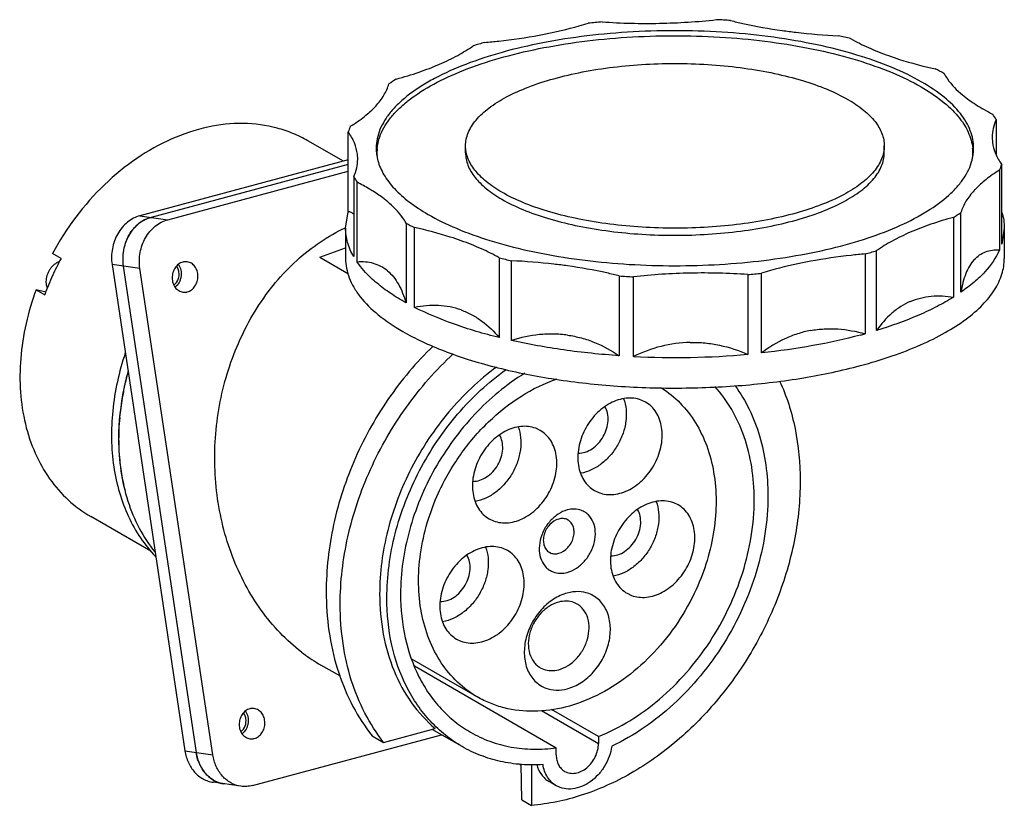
# Model space of a CAD drawing. Header units: millimetres. Extents: x -136 to 57, y 122 to 276.
import ezdxf

# ---------------------------------------------------------------- set-up
doc = ezdxf.new("R2010")
doc.units = ezdxf.units.MM
doc.header["$LTSCALE"] = 30.734
doc.layers.get('0').update_dxf_attribs({"linetype": 'CONTINUOUS'})

msp = doc.modelspace()

# ---------------------------------------------------------------- linework, layer by layer
at = {"color": 7, "linetype": 'Continuous'}
for p, q in [((55.26, 256.29), (55.26, 249.4)), ((-71.64, 238.25), (-71.64, 253.88)), ((54.47, 252.81), (54.53, 251.86)), ((-72.58, 248.12), (-79.53, 252.14)), ((-48.65, 249.76), (-48.65, 251.14)), ((33.35, 249.76), (33.35, 251.14)), ((-69.77, 248.55), (-69.83, 249.5)), ((50.7, 249.82), (50.71, 249.77)), ((50.74, 249.82), (50.74, 249.77)), ((-71.64, 248.38), (-112.42, 237.44)), ((-71.64, 247.49), (-110.24, 237.14)), ((56.34, 231.86), (56.34, 247.48)), ((-106.98, 236.68), (-71.64, 246.16)), ((-70.56, 245.07), (-70.56, 229.44)), ((55.92, 246.39), (55.92, 230.76)), ((-69.87, 228.37), (-69.87, 244)), ((-112.42, 237.44), (-106.98, 236.68)), ((-72.15, 235.05), (-71.64, 238.25)), ((48.36, 222.46), (48.36, 238.09)), ((-60.31, 236.03), (-60.31, 220.4)), ((46.91, 237.14), (46.91, 221.51)), ((-72.17, 235.1), (-72.15, 235.12)), ((-72.17, 235.09), (-72.14, 235.1)), ((-72.15, 235.05), (-72.15, 229.08)), ((-58.64, 219.51), (-58.64, 235.14)), ((56.85, 235.05), (56.34, 231.86)), ((56.85, 235.05), (56.85, 229.08)), ((-127.85, 229.1), (-129.54, 230.07)), ((-77.17, 229.33), (-72.15, 231.16)), ((29.59, 229.96), (29.59, 214.33)), ((31.85, 214.99), (31.85, 230.62)), ((-128.34, 228.41), (-128.24, 228.35)), ((-117.87, 227.89), (-103.59, 132.62)), ((-112.43, 227.13), (-117.87, 227.89)), ((-115.69, 227.59), (-101.41, 132.32)), ((-77.17, 229.33), (-71.58, 226.1)), ((-42.05, 229.21), (-42.05, 213.58)), ((-39.64, 213.01), (-39.64, 228.64)), ((-129.48, 225.81), (-129.48, 225.82)), ((-129.48, 225.81), (-129.48, 225.81)), ((-129.48, 225.81), (-129.48, 225.81)), ((-98.15, 131.86), (-112.43, 227.13)), ((-18.56, 225.67), (-18.56, 210.04)), ((6.6, 225.93), (6.6, 210.3)), ((9.33, 210.57), (9.33, 226.2)), ((-15.77, 209.87), (-15.77, 225.5)), ((-132.75, 222.96), (-131.06, 221.98)), ((-130.86, 222.51), (-132.75, 222.96)), ((-13.4, 200.94), (-14.27, 201.35)), ((-34.04, 195.41), (-34.91, 195.82)), ((-23.4, 183.62), (-22.53, 183.21)), ((-7.02, 180.81), (-7.89, 181.22)), ((-110.25, 171.72), (-122.04, 178.53)), ((-44.05, 178.09), (-43.18, 177.68)), ((-28.58, 177.85), (-28.9, 178)), ((-40.42, 171.86), (-41.29, 172.27)), ((-32.24, 171.53), (-31.92, 171.38)), ((-17.02, 163.49), (-16.15, 163.08)), ((-26.81, 161.39), (-27.43, 161.68)), ((-50.42, 154.54), (-49.56, 154.13)), ((-46.35, 143.19), (-59.15, 150.58)), ((-73.17, 147.24), (-76.99, 149.45)), ((-58.65, 149.26), (-30.88, 133.22)), ((-34.01, 148.92), (-33.39, 148.62)), ((-33.79, 140.51), (-22.62, 134.06)), ((-22.62, 135.44), (-31.82, 140.75)), ((-64.69, 134.28), (-54.58, 136.99)), ((-90.37, 125.85), (-53.33, 135.78)), ((-66.93, 135.58), (-64.69, 134.28)), ((-49.33, 133.48), (-55.16, 136.84)), ((-22.62, 135.44), (-22.62, 134.06)), ((-30.88, 131.84), (-30.88, 133.22)), ((-103.59, 132.62), (-98.15, 131.86)), ((-37.75, 129.78), (-38.18, 130.02)), ((-37.64, 123.07), (-37.76, 130.01)), ((-35.74, 129.98), (-35.74, 121.96)), ((-92.65, 125.71), (-98.08, 126.47)), ((-30.88, 125.81), (-32.28, 126.62)), ((-37.64, 123.07), (-35.74, 121.96))]:
    msp.add_line(p, q, dxfattribs=at)
for centre, radius, start, end in [((-12.97, 398.61), 123.48, 271.0739, 276.2481), ((-7.49, 116.44), 159.62, 86.1396, 87.1413), ((-8.46, 124.51), 151.52, 95.0899, 96.1283), ((-13.08, 400.71), 125.59, 265.9724, 271.107), ((-0.35, 162.83), 112.63, 76.0744, 77.3367), ((-19.3, 179.35), 95.54, 105.5345, 106.9485), ((20.42, 221.07), 50.64, 60.9369, 63.0846), ((-42.22, 232.13), 37.81, 121.9204, 124.5479), ((42, 248.63), 15.31, 30.0056, 34.7718), ((-60.47, 250.27), 11.73, 156.3718, 162.0988), ((41.62, 249.76), 9.08, 0.0053, 5.7322), ((-56.89, 248.36), 9.26, 171.3207, 173.5834), ((-56.92, 249.76), 9.08, 174.3446, 179.9907), ((-56.94, 249.76), 9.06, 180.0005, 184.0004), ((41.58, 249.76), 9.12, 352.2641, 359.9789), ((41.55, 248.36), 9.3, 8.1458, 8.7027), ((-56.34, 250.81), 9.82, 193.8877, 194.8966), ((41.04, 250.81), 9.83, 344.8361, 346.0779), ((45.17, 251.09), 11.73, 336.3718, 342.0988), ((-57.3, 252.73), 15.31, 210.0056, 214.7718), ((62.97, 231.44), 16.27, 136.6613, 137.6403), ((26.92, 269.23), 37.81, 301.9204, 304.5479), ((-108.06, 230.19), 7.32, 126.017, 132.4255), ((-108.32, 230.54), 6.89, 119.3014, 125.9892), ((-35.72, 280.29), 50.64, 240.9369, 243.0846), ((-107.39, 229.55), 8.25, 140.8182, 144.5518), ((-106.34, 228.99), 9.45, 159.3287, 166.8021), ((-106.58, 229.08), 9.19, 155.9163, 159.313), ((-106.25, 228.96), 9.55, 166.8043, 177.5602), ((4, 322.01), 95.54, 285.5345, 286.9485), ((-78.84, 202.65), 55.69, 151.6442, 155.5012), ((-106.47, 228.97), 9.32, 177.5112, 188.4908), ((-14.95, 338.53), 112.63, 256.0744, 257.3367), ((-79.51, 202.95), 54.95, 155.5014, 159.7409), ((-125.36, 223.85), 4.56, 154.569, 155.5068), ((-7.81, 384.92), 159.62, 266.1396, 267.1413), ((-2.33, 102.75), 123.48, 91.0739, 96.2481), ((-2.22, 100.65), 125.59, 85.9724, 91.107), ((-6.84, 376.85), 151.52, 275.0899, 276.1283), ((2.46, 311.86), 101.23, 285.0044, 285.5464), ((-7.66, 372.06), 162.38, 267.1378, 275.0392), ((-63.51, 192.79), 53.14, 164.7779, 167.6154), ((-65.07, 193.13), 51.54, 167.6081, 170.4167), ((-67.15, 193.46), 49.44, 170.3914, 174.7694), ((-69.46, 193.66), 47.12, 174.7648, 177.7471), ((-71, 193.72), 45.58, 177.7431, 180.0389), ((-72.47, 193.72), 44.11, 180.0319, 182.3833), ((-74.29, 193.63), 42.29, 182.3683, 185.5614), ((-76.73, 193.36), 39.83, 185.522, 190.5717), ((-79.06, 192.92), 37.46, 190.566, 194.0297), ((-59, 180.35), 35.76, 232.4704, 233.2527), ((-59.7, 179.38), 34.57, 233.2081, 239.9729), ((-93.37, 133.39), 8.1, 199.9381, 205.9616), ((-93.77, 133.19), 7.65, 205.9264, 212.1676), ((-94.5, 132.65), 6.75, 221.0641, 225.3327), ((-95, 132.03), 5.94, 239.5499, 240.5473), ((-95.03, 131.98), 5.89, 240.5438, 244.1117), ((-95.1, 131.81), 5.71, 244.0627, 254.5525), ((-95.13, 131.72), 5.6, 254.5712, 261.023)]:
    msp.add_arc(centre, radius, start, end, dxfattribs=at)
for points, knots in [([(-34.22, 272.83), (-33.38, 272.99), (-30.15, 273.63), (-26.96, 274.44), (-24.63, 275.16)], [0, 0, 0, 0, 0.260202, 1, 1, 1, 1]), ([(3.26, 275.69), (4.06, 275.49), (7.4, 274.7), (10.79, 274.1), (13.37, 273.74)], [0, 0, 0, 0, 0.241238, 1, 1, 1, 1]), ([(40.7, 263.64), (38.83, 264.72), (34.66, 266.71), (27.78, 269.12), (20.02, 271.07), (11.57, 272.52), (2.64, 273.44), (-6.55, 273.79), (-15.76, 273.57), (-24.77, 272.79), (-33.36, 271.46), (-41.3, 269.63), (-48.41, 267.32), (-53.67, 264.99), (-57.28, 262.91), (-59.59, 261.32), (-61.57, 259.67), (-63.21, 257.96), (-64.51, 256.19), (-65.45, 254.38), (-66.02, 252.54), (-66.15, 251.29), (-66.15, 250.68)], [0, 0, 0, 0, 0.055444, 0.118029, 0.186827, 0.260583, 0.337829, 0.416956, 0.496286, 0.574129, 0.648856, 0.718958, 0.783122, 0.840329, 0.866133, 0.890023, 0.912027, 0.932238, 0.950825, 0.968052, 0.984289, 1, 1, 1, 1]), ([(-65.96, 250.65), (-65.9, 251.26), (-65.65, 252.49), (-64.92, 254.29), (-63.83, 256.04), (-62.41, 257.76), (-60.66, 259.42), (-57.77, 261.63), (-53.37, 264.18), (-47.19, 266.77), (-40.06, 268.96), (-32.15, 270.7), (-23.65, 271.94), (-14.76, 272.64), (-5.71, 272.8), (3.31, 272.41), (12.05, 271.47), (20.32, 270.02), (27.92, 268.08), (34.66, 265.71), (38.74, 263.75), (40.57, 262.69)], [0, 0, 0, 0, 0.015779, 0.032298, 0.049964, 0.069084, 0.089874, 0.11246, 0.163188, 0.22123, 0.285928, 0.356247, 0.430892, 0.508393, 0.58717, 0.665598, 0.742064, 0.815027, 0.883084, 0.945037, 1, 1, 1, 1]), ([(-44.89, 271.4), (-43.97, 271.48), (-40.4, 271.83), (-36.84, 272.34), (-34.22, 272.83)], [0, 0, 0, 0, 0.25569, 1, 1, 1, 1]), ([(13.37, 273.74), (14.26, 273.61), (17.91, 273.14), (21.57, 272.85), (24.34, 272.72)], [0, 0, 0, 0, 0.245513, 1, 1, 1, 1]), ([(26.76, 272.15), (27.89, 271.51), (30.33, 270.3), (32.86, 269.29), (34.19, 268.82)], [0, 0, 0, 0, 0.477387, 1, 1, 1, 1]), ([(-53.74, 267.14), (-52.53, 267.67), (-50.27, 268.75), (-48.12, 270.06), (-47.15, 270.74)], [0, 0, 0, 0, 0.525482, 1, 1, 1, 1]), ([(34.19, 268.82), (34.9, 268.56), (37.91, 267.55), (40.98, 266.74), (43.34, 266.22)], [0, 0, 0, 0, 0.237851, 1, 1, 1, 1]), ([(-62.21, 264.22), (-60.71, 264.63), (-57.85, 265.5), (-55.06, 266.57), (-53.74, 267.14)], [0, 0, 0, 0, 0.518722, 1, 1, 1, 1]), ([(-48.65, 251.14), (-48.65, 251.57), (-48.56, 252.44), (-48.16, 253.73), (-47.5, 255), (-46.24, 256.72), (-43.98, 258.76), (-40.5, 260.9), (-36.22, 262.8), (-31.23, 264.42), (-25.67, 265.71), (-19.65, 266.64), (-13.34, 267.18), (-6.88, 267.34), (-0.44, 267.09), (5.82, 266.45), (11.74, 265.43), (17.18, 264.06), (22.01, 262.38), (24.92, 260.98), (26.24, 260.22)], [0, 0, 0, 0, 0.015713, 0.031951, 0.04918, 0.067769, 0.109923, 0.159582, 0.216796, 0.280969, 0.351078, 0.425811, 0.503662, 0.582999, 0.662135, 0.739389, 0.813153, 0.881958, 0.944551, 1, 1, 1, 1]), ([(45.02, 265.33), (45.22, 264.96), (46.22, 263.39), (47.55, 262.05), (48.65, 261.13)], [0, 0, 0, 0, 0.228892, 1, 1, 1, 1]), ([(-66.24, 258.95), (-65.64, 259.61), (-64.61, 260.95), (-63.89, 262.5), (-63.66, 263.27)], [0, 0, 0, 0, 0.526438, 1, 1, 1, 1]), ([(40.57, 262.69), (42, 261.86), (44.58, 260.16), (47.32, 257.61), (48.91, 255.48), (49.79, 253.9), (50.39, 252.3), (50.6, 251.21), (50.66, 250.67)], [0, 0, 0, 0, 0.30457, 0.567862, 0.685731, 0.795845, 0.89989, 1, 1, 1, 1]), ([(50.85, 250.68), (50.85, 251.26), (50.74, 252.43), (50.23, 254.16), (49.41, 255.86), (47.81, 258.18), (44.96, 260.94), (42.22, 262.76), (40.7, 263.64)], [0, 0, 0, 0, 0.100425, 0.203832, 0.312899, 0.429796, 0.692615, 1, 1, 1, 1]), ([(48.65, 261.13), (49.5, 260.42), (51.41, 259.06), (53.47, 257.92), (54.57, 257.36)], [0, 0, 0, 0, 0.472592, 1, 1, 1, 1]), ([(-71.22, 254.97), (-70.26, 255.56), (-68.5, 256.77), (-66.92, 258.21), (-66.24, 258.95)], [0, 0, 0, 0, 0.52947, 1, 1, 1, 1]), ([(26.24, 260.22), (27.3, 259.61), (28.8, 258.61), (30.51, 257.08), (31.82, 255.62), (32.79, 254.03), (33.27, 252.36), (33.35, 251.54), (33.35, 251.14)], [0, 0, 0, 0, 0.307451, 0.444374, 0.570736, 0.796119, 0.899551, 1, 1, 1, 1]), ([(-79.53, 252.14), (-80.47, 252.68), (-82.43, 253.64), (-86.61, 255.05), (-92.28, 255.8), (-99.34, 255.03), (-106.41, 252.66), (-113.24, 248.81), (-121.75, 241.85), (-126.86, 235.03), (-129.54, 230.07)], [0, 0, 0, 0, 0.0537, 0.107793, 0.21837, 0.33429, 0.456793, 0.585967, 0.720895, 1, 1, 1, 1]), ([(55.26, 256.29), (55, 255.73), (54.61, 254.59), (54.47, 253.4), (54.47, 252.81)], [0, 0, 0, 0, 0.510154, 1, 1, 1, 1]), ([(-69.83, 249.5), (-69.92, 250.26), (-70.35, 251.81), (-71.15, 253.2), (-71.64, 253.88)], [0, 0, 0, 0, 0.478903, 1, 1, 1, 1]), ([(-66.15, 250.68), (-66.15, 250.49), (-66.13, 249.75), (-66.01, 249), (-65.87, 248.45)], [0, 0, 0, 0, 0.248258, 1, 1, 1, 1]), ([(-41.53, 242.06), (-42.6, 242.67), (-44.1, 243.67), (-45.81, 245.2), (-47.12, 246.66), (-48.09, 248.25), (-48.57, 249.92), (-48.65, 250.74), (-48.65, 251.14)], [0, 0, 0, 0, 0.307445, 0.444367, 0.570729, 0.796117, 0.89955, 1, 1, 1, 1]), ([(33.35, 251.14), (33.35, 250.71), (33.26, 249.84), (32.86, 248.55), (32.2, 247.28), (30.94, 245.56), (28.68, 243.52), (25.2, 241.38), (20.92, 239.48), (15.94, 237.86), (10.37, 236.57), (4.35, 235.64), (-1.96, 235.1), (-8.42, 234.94), (-14.86, 235.19), (-21.12, 235.83), (-27.04, 236.85), (-32.48, 238.22), (-37.3, 239.9), (-40.22, 241.3), (-41.53, 242.06)], [0, 0, 0, 0, 0.015713, 0.031951, 0.04918, 0.067769, 0.109924, 0.159583, 0.216796, 0.280967, 0.351076, 0.425811, 0.503662, 0.583, 0.662136, 0.73939, 0.813153, 0.881958, 0.944551, 1, 1, 1, 1]), ([(50.57, 248.45), (50.62, 248.63), (50.78, 249.37), (50.85, 250.12), (50.85, 250.68)], [0, 0, 0, 0, 0.252994, 1, 1, 1, 1]), ([(54.53, 251.86), (54.62, 251.11), (55.05, 249.55), (55.86, 248.16), (56.34, 247.48)], [0, 0, 0, 0, 0.478903, 1, 1, 1, 1]), ([(-48.65, 249.76), (-48.65, 249.36), (-48.57, 248.54), (-48.09, 246.87), (-47.12, 245.28), (-45.81, 243.82), (-44.1, 242.29), (-42.6, 241.3), (-41.53, 240.68)], [0, 0, 0, 0, 0.100448, 0.203879, 0.429263, 0.555625, 0.692549, 1, 1, 1, 1]), ([(-41.53, 240.68), (-40.22, 239.92), (-37.3, 238.52), (-32.48, 236.84), (-27.04, 235.47), (-21.12, 234.45), (-14.86, 233.81), (-8.42, 233.56), (-1.96, 233.72), (4.35, 234.27), (10.37, 235.2), (15.94, 236.48), (20.92, 238.1), (25.2, 240), (28.68, 242.14), (30.94, 244.18), (32.2, 245.9), (32.86, 247.17), (33.26, 248.46), (33.35, 249.33), (33.35, 249.76)], [0, 0, 0, 0, 0.055449, 0.118042, 0.186847, 0.260611, 0.337865, 0.417001, 0.496338, 0.57419, 0.648924, 0.719033, 0.783204, 0.840417, 0.890076, 0.932231, 0.95082, 0.968049, 0.984287, 1, 1, 1, 1]), ([(-70.56, 245.07), (-70.3, 245.63), (-69.91, 246.77), (-69.77, 247.96), (-69.77, 248.55)], [0, 0, 0, 0, 0.510154, 1, 1, 1, 1]), ([(-65.83, 248.28), (-65.57, 247.3), (-64.69, 245.31), (-62.55, 242.57), (-59.6, 239.97), (-57.27, 238.46), (-56, 237.72)], [0, 0, 0, 0, 0.206066, 0.437118, 0.700633, 1, 1, 1, 1]), ([(-56, 237.72), (-54.21, 236.69), (-50.25, 234.78), (-43.71, 232.44), (-36.34, 230.52), (-28.33, 229.05), (-19.83, 228.08), (-11.06, 227.61), (-2.22, 227.67), (6.51, 228.26), (14.91, 229.35), (22.79, 230.92), (29.98, 232.94), (36.31, 235.36), (41.65, 238.13), (45.32, 240.78), (47.6, 243.04), (48.92, 244.73), (49.91, 246.45), (50.36, 247.65), (50.52, 248.24)], [0, 0, 0, 0, 0.054126, 0.114983, 0.181754, 0.253337, 0.328436, 0.405623, 0.483396, 0.560236, 0.634654, 0.705246, 0.770753, 0.830132, 0.882642, 0.927994, 0.948103, 0.966648, 0.983845, 1, 1, 1, 1]), ([(55.92, 246.39), (55, 245.83), (53.32, 244.67), (51.79, 243.31), (51.13, 242.61)], [0, 0, 0, 0, 0.527952, 1, 1, 1, 1]), ([(-66.73, 242.24), (-66.98, 242.39), (-68, 243.02), (-69.06, 243.59), (-69.87, 244)], [0, 0, 0, 0, 0.24063, 1, 1, 1, 1]), ([(-63.94, 240.23), (-64.16, 240.4), (-65.05, 241.12), (-65.99, 241.77), (-66.73, 242.24)], [0, 0, 0, 0, 0.238957, 1, 1, 1, 1]), ([(50.94, 242.41), (50.35, 241.75), (49.31, 240.41), (48.59, 238.86), (48.36, 238.09)], [0, 0, 0, 0, 0.526438, 1, 1, 1, 1]), ([(-60.31, 236.03), (-60.52, 236.4), (-61.52, 237.97), (-62.85, 239.31), (-63.94, 240.23)], [0, 0, 0, 0, 0.228892, 1, 1, 1, 1]), ([(-112.42, 237.44), (-112.86, 237.33), (-113.72, 236.98), (-115.32, 235.92), (-116.6, 234.36), (-117.44, 232.52), (-117.99, 230.51), (-118.02, 228.92), (-117.87, 227.89)], [0, 0, 0, 0, 0.114042, 0.231961, 0.47906, 0.608197, 0.739185, 1, 1, 1, 1]), ([(-70.53, 237.75), (-70.67, 237.9), (-71.02, 238.14), (-71.43, 238.23), (-71.64, 238.25)], [0, 0, 0, 0, 0.494443, 1, 1, 1, 1]), ([(56.38, 238.1), (56.54, 237.6), (56.77, 236.6), (56.85, 235.56), (56.85, 235.05)], [0, 0, 0, 0, 0.504837, 1, 1, 1, 1]), ([(-110.24, 237.14), (-110.68, 237.02), (-111.55, 236.68), (-113.15, 235.62), (-114.76, 233.65), (-115.8, 230.73), (-115.84, 228.62), (-115.69, 227.59)], [0, 0, 0, 0, 0.114147, 0.232174, 0.479496, 0.738946, 1, 1, 1, 1]), ([(-113.79, 234.76), (-113.73, 234.84), (-113.48, 235.13), (-113.21, 235.4), (-113, 235.6)], [0, 0, 0, 0, 0.252524, 1, 1, 1, 1]), ([(-112.43, 227.13), (-112.58, 228.16), (-112.54, 230.27), (-111.49, 233.19), (-109.88, 235.16), (-108.29, 236.22), (-107.42, 236.56), (-106.98, 236.68)], [0, 0, 0, 0, 0.261054, 0.520504, 0.767826, 0.885853, 1, 1, 1, 1]), ([(-111.69, 236.55), (-111.58, 236.61), (-111.11, 236.85), (-110.62, 237.04), (-110.24, 237.14)], [0, 0, 0, 0, 0.253794, 1, 1, 1, 1]), ([(46.91, 237.14), (45.41, 236.73), (42.55, 235.86), (39.76, 234.79), (38.44, 234.22)], [0, 0, 0, 0, 0.518722, 1, 1, 1, 1]), ([(-114.97, 232.83), (-114.91, 232.96), (-114.67, 233.48), (-114.37, 233.98), (-114.11, 234.34)], [0, 0, 0, 0, 0.252665, 1, 1, 1, 1]), ([(-80.79, 151.99), (-82.28, 153.14), (-85.11, 155.69), (-88.8, 160.15), (-91.93, 165.2), (-95.29, 172.63), (-97.79, 182.84), (-97.97, 195.6), (-95.33, 208.12), (-90.83, 217.73), (-85.99, 224.41), (-81.85, 228.76), (-77.25, 232.39), (-73.89, 234.3), (-72.17, 235.1)], [0, 0, 0, 0, 0.057752, 0.116913, 0.17754, 0.239583, 0.367057, 0.497661, 0.628778, 0.757566, 0.820407, 0.881818, 0.94168, 1, 1, 1, 1]), ([(-70.56, 229.44), (-71.06, 230.32), (-71.86, 232.13), (-72.15, 234.1), (-72.15, 235.05)], [0, 0, 0, 0, 0.515472, 1, 1, 1, 1]), ([(-49.49, 232.55), (-50.2, 232.8), (-53.21, 233.81), (-56.28, 234.62), (-58.64, 235.14)], [0, 0, 0, 0, 0.237851, 1, 1, 1, 1]), ([(38.44, 234.22), (37.23, 233.69), (34.97, 232.61), (32.83, 231.3), (31.85, 230.62)], [0, 0, 0, 0, 0.525482, 1, 1, 1, 1]), ([(-42.05, 229.21), (-43.18, 229.85), (-45.62, 231.06), (-48.15, 232.07), (-49.49, 232.55)], [0, 0, 0, 0, 0.477387, 1, 1, 1, 1]), ([(29.59, 229.96), (28.67, 229.88), (25.1, 229.53), (21.55, 229.02), (18.92, 228.53)], [0, 0, 0, 0, 0.25569, 1, 1, 1, 1]), ([(55.92, 230.76), (55.24, 229.19), (53.64, 226.93), (50.9, 224.33), (49.25, 223.08), (48.36, 222.46)], [0, 0, 0, 0, 0.453694, 0.714257, 1, 1, 1, 1]), ([(50.94, 228.85), (51.26, 229.19), (51.95, 229.81), (53.18, 230.44), (54.52, 230.76), (55.45, 230.78), (55.92, 230.76)], [0, 0, 0, 0, 0.253928, 0.497802, 0.743367, 1, 1, 1, 1]), ([(-128.34, 228.41), (-128.51, 228.33), (-128.86, 228.15), (-129.33, 227.79), (-129.76, 227.36), (-130.12, 226.86), (-130.43, 226.31), (-130.72, 225.56), (-130.82, 224.95), (-130.82, 224.56)], [0, 0, 0, 0, 0.117885, 0.240629, 0.367136, 0.495935, 0.625353, 0.753662, 1, 1, 1, 1]), ([(-104.02, 228.38), (-104.31, 228.3), (-104.89, 228), (-105.57, 227.28), (-106, 226.34), (-106.15, 225.3), (-106, 224.28), (-105.56, 223.39), (-104.87, 222.74), (-104.29, 222.53), (-104, 222.49)], [0, 0, 0, 0, 0.118185, 0.243875, 0.375911, 0.510421, 0.642587, 0.768495, 0.886857, 1, 1, 1, 1]), ([(-104.89, 227.91), (-104.66, 227.58), (-104.33, 226.81), (-104.3, 225.77), (-104.49, 224.95), (-104.81, 224.2), (-105.2, 223.71), (-105.51, 223.46)], [0, 0, 0, 0, 0.243604, 0.499516, 0.628828, 0.756443, 1, 1, 1, 1]), ([(-104.78, 226.47), (-104.79, 226.57), (-104.88, 226.98), (-105.05, 227.36), (-105.23, 227.6)], [0, 0, 0, 0, 0.257764, 1, 1, 1, 1]), ([(-103.16, 228.43), (-103.38, 228.46), (-103.67, 228.45), (-103.95, 228.39), (-104.02, 228.38)], [0, 0, 0, 0, 0.747269, 1, 1, 1, 1]), ([(-103.14, 222.54), (-102.85, 222.62), (-102.27, 222.91), (-101.6, 223.64), (-101.16, 224.58), (-101.01, 225.61), (-101.16, 226.63), (-101.6, 227.52), (-102.29, 228.18), (-102.87, 228.39), (-103.16, 228.43)], [0, 0, 0, 0, 0.118185, 0.243875, 0.375911, 0.510421, 0.642587, 0.768495, 0.886857, 1, 1, 1, 1]), ([(-72.15, 229.08), (-72.15, 228.44), (-72.02, 227.15), (-71.47, 225.24), (-70.56, 223.36), (-68.8, 220.81), (-65.65, 217.76), (-62.64, 215.76), (-60.96, 214.79)], [0, 0, 0, 0, 0.100426, 0.203834, 0.312899, 0.429798, 0.692614, 1, 1, 1, 1]), ([(-63.94, 226.67), (-64.35, 227), (-65.22, 227.59), (-66.69, 228.16), (-68.26, 228.42), (-69.33, 228.41), (-69.87, 228.37)], [0, 0, 0, 0, 0.248963, 0.493557, 0.741867, 1, 1, 1, 1]), ([(-65.98, 224.22), (-66.37, 224.55), (-67.8, 225.8), (-69.08, 227.23), (-69.87, 228.37)], [0, 0, 0, 0, 0.268049, 1, 1, 1, 1]), ([(-28.67, 227.63), (-29.56, 227.75), (-33.21, 228.22), (-36.87, 228.51), (-39.64, 228.64)], [0, 0, 0, 0, 0.245513, 1, 1, 1, 1]), ([(-18.56, 225.67), (-19.36, 225.87), (-22.7, 226.66), (-26.09, 227.26), (-28.67, 227.63)], [0, 0, 0, 0, 0.241238, 1, 1, 1, 1]), ([(18.92, 228.53), (18.08, 228.37), (14.85, 227.73), (11.66, 226.92), (9.33, 226.2)], [0, 0, 0, 0, 0.260202, 1, 1, 1, 1]), ([(28.67, 208.1), (30.75, 208.66), (34.73, 209.86), (40.3, 212.01), (45.17, 214.4), (49.28, 217.01), (52.57, 219.81), (55, 222.77), (56.27, 225.41), (56.77, 227.52), (56.85, 228.56), (56.85, 229.08)], [0, 0, 0, 0, 0.173867, 0.334297, 0.479987, 0.610271, 0.725268, 0.826269, 0.916164, 0.958494, 1, 1, 1, 1]), ([(50.94, 228.85), (50.23, 228.07), (49.41, 226.57), (48.71, 224.36), (48.46, 223.11), (48.36, 222.46)], [0, 0, 0, 0, 0.454478, 0.716376, 1, 1, 1, 1]), ([(-105.75, 223.86), (-105.38, 224.15), (-104.8, 224.99), (-104.7, 225.98), (-104.78, 226.47)], [0, 0, 0, 0, 0.489101, 1, 1, 1, 1]), ([(-63.94, 226.67), (-63.52, 226.31), (-62.72, 225.49), (-61.73, 224.01), (-60.92, 222.29), (-60.5, 221.05), (-60.31, 220.4)], [0, 0, 0, 0, 0.225189, 0.465946, 0.724268, 1, 1, 1, 1]), ([(-130.82, 224.56), (-130.82, 224.34), (-130.78, 223.9), (-130.65, 223.49), (-130.56, 223.3)], [0, 0, 0, 0, 0.514574, 1, 1, 1, 1]), ([(-60.31, 220.4), (-61.35, 220.98), (-63.31, 222.16), (-65.14, 223.52), (-65.98, 224.22)], [0, 0, 0, 0, 0.521687, 1, 1, 1, 1]), ([(-132.75, 222.96), (-134.35, 218.64), (-135.9, 211.9), (-135.98, 202.98), (-135.04, 196.71), (-133.13, 190.96), (-130.29, 185.89), (-126.6, 181.64), (-123.62, 179.44), (-122.04, 178.53)], [0, 0, 0, 0, 0.279075, 0.412155, 0.539585, 0.661214, 0.777569, 0.889877, 1, 1, 1, 1]), ([(-104, 222.49), (-103.78, 222.46), (-103.49, 222.46), (-103.21, 222.52), (-103.14, 222.54)], [0, 0, 0, 0, 0.747269, 1, 1, 1, 1]), ([(38.44, 220.66), (39.09, 220.94), (40.43, 221.39), (43.28, 221.87), (45.47, 221.75), (46.91, 221.51)], [0, 0, 0, 0, 0.245692, 0.492809, 1, 1, 1, 1]), ([(-49.49, 218.99), (-50.21, 219.24), (-51.68, 219.64), (-54.76, 220.01), (-57.1, 219.8), (-58.64, 219.51)], [0, 0, 0, 0, 0.245912, 0.493609, 1, 1, 1, 1]), ([(46.91, 221.51), (45.87, 220.86), (43.64, 219.61), (38.67, 217.27), (34.65, 215.84), (31.85, 214.99)], [0, 0, 0, 0, 0.224096, 0.466031, 1, 1, 1, 1]), ([(38.44, 220.66), (37.79, 220.37), (36.52, 219.69), (34.18, 217.92), (32.71, 216.22), (31.85, 214.99)], [0, 0, 0, 0, 0.242471, 0.489169, 1, 1, 1, 1]), ([(-42.05, 213.58), (-45.08, 214.33), (-50.73, 215.99), (-56.17, 218.26), (-58.64, 219.51)], [0, 0, 0, 0, 0.529672, 1, 1, 1, 1]), ([(-49.49, 218.99), (-48.78, 218.73), (-47.38, 218.1), (-44.76, 216.44), (-43.06, 214.79), (-42.05, 213.58)], [0, 0, 0, 0, 0.245512, 0.493385, 1, 1, 1, 1]), ([(-60.96, 214.79), (-59.71, 214.07), (-57.05, 212.7), (-52.76, 210.88), (-48.03, 209.23), (-41.05, 207.25), (-31.57, 205.33), (-19.55, 203.97), (-7.08, 203.54), (5.37, 204.06), (17.33, 205.5), (25.01, 207.12), (28.67, 208.1)], [0, 0, 0, 0, 0.046943, 0.097868, 0.152528, 0.210615, 0.335432, 0.468692, 0.606195, 0.743493, 0.876147, 1, 1, 1, 1]), ([(-28.67, 214.07), (-29.58, 214.19), (-31.42, 214.34), (-35.12, 214.17), (-37.87, 213.57), (-39.64, 213.01)], [0, 0, 0, 0, 0.248297, 0.497724, 1, 1, 1, 1]), ([(-28.67, 214.07), (-27.76, 213.94), (-25.96, 213.57), (-22.5, 212.39), (-20.07, 211.06), (-18.56, 210.04)], [0, 0, 0, 0, 0.250537, 0.500665, 1, 1, 1, 1]), ([(18.92, 214.97), (18.05, 214.81), (16.32, 214.37), (13.02, 213.07), (10.74, 211.65), (9.33, 210.57)], [0, 0, 0, 0, 0.250047, 0.499909, 1, 1, 1, 1]), ([(28.67, 214.08), (25.6, 213.26), (19.19, 211.85), (12.69, 210.93), (9.33, 210.57)], [0, 0, 0, 0, 0.484341, 1, 1, 1, 1]), ([(18.92, 214.97), (19.79, 215.13), (21.57, 215.34), (25.17, 215.32), (27.85, 214.82), (29.59, 214.33)], [0, 0, 0, 0, 0.247656, 0.496735, 1, 1, 1, 1]), ([(-18.56, 210.04), (-22.19, 210.28), (-29.26, 211.01), (-36.27, 212.26), (-39.64, 213.01)], [0, 0, 0, 0, 0.512984, 1, 1, 1, 1]), ([(-4.65, 212.65), (-6.57, 212.62), (-10.42, 212.08), (-14.04, 210.71), (-15.77, 209.87)], [0, 0, 0, 0, 0.500246, 1, 1, 1, 1]), ([(-4.65, 212.65), (-3.68, 212.67), (-1.75, 212.59), (2.06, 211.99), (4.83, 211.07), (6.6, 210.3)], [0, 0, 0, 0, 0.250021, 0.500168, 1, 1, 1, 1]), ([(-115.29, 210.53), (-116.52, 206.87), (-118.16, 199.48), (-118.05, 190.15), (-116.56, 183.25), (-114.8, 178.54), (-112.43, 174.3), (-110.43, 171.82), (-109.35, 170.69)], [0, 0, 0, 0, 0.274156, 0.533261, 0.656268, 0.774716, 0.889028, 1, 1, 1, 1]), ([(-54.98, 211.93), (-58.28, 208.76), (-62.76, 203.43), (-67.6, 195.57), (-71.65, 187.25), (-75.1, 176.36), (-76, 167.31), (-75.93, 162.88)], [0, 0, 0, 0, 0.250828, 0.378227, 0.505735, 0.757405, 1, 1, 1, 1]), ([(-73.2, 161.31), (-73.2, 165.76), (-72.11, 174.86), (-67.66, 188), (-60.65, 200.18), (-54.45, 207.26), (-51.05, 210.4)], [0, 0, 0, 0, 0.241515, 0.493113, 0.748324, 1, 1, 1, 1]), ([(-114.76, 206.91), (-115.06, 205.81), (-116.11, 201.49), (-116.6, 197.03), (-116.6, 193.72)], [0, 0, 0, 0, 0.255805, 1, 1, 1, 1]), ([(-42.59, 207.8), (-46.03, 205.27), (-52.38, 199.23), (-59.64, 188.29), (-64.31, 176.13), (-65.47, 167.56), (-65.47, 163.38)], [0, 0, 0, 0, 0.248334, 0.503723, 0.757134, 1, 1, 1, 1]), ([(-64.06, 162.57), (-64.06, 166.8), (-62.88, 175.48), (-58.09, 187.78), (-50.67, 198.8), (-44.19, 204.84), (-40.68, 207.35)], [0, 0, 0, 0, 0.243046, 0.496672, 0.752071, 1, 1, 1, 1]), ([(-37.05, 206.59), (-40.65, 204.38), (-45.65, 200.21), (-51.17, 193.57), (-54.76, 187.99), (-57.65, 182.04), (-60.44, 173.9), (-61.38, 167.49), (-61.38, 163.29)], [0, 0, 0, 0, 0.245346, 0.372555, 0.500982, 0.629274, 0.756092, 1, 1, 1, 1]), ([(-53.95, 183.15), (-52.76, 185.76), (-50.61, 189.51), (-47.11, 194.02), (-43.29, 198.08), (-37.99, 202.29), (-33.18, 204.66), (-30.74, 205.5)], [0, 0, 0, 0, 0.260196, 0.389648, 0.517537, 0.765494, 1, 1, 1, 1]), ([(12.86, 205.08), (14.22, 202.12), (16.26, 195.65), (16.88, 188.92), (16.88, 185.46)], [0, 0, 0, 0, 0.485395, 1, 1, 1, 1]), ([(-10.29, 203.75), (-8.96, 202.89), (-6.46, 200.84), (-3.45, 196.95), (-1.24, 192.34), (0.59, 185.3), (0.51, 175.53), (-1.82, 167.95), (-3.49, 164.27)], [0, 0, 0, 0, 0.109084, 0.220971, 0.337484, 0.459713, 0.720922, 1, 1, 1, 1]), ([(7.88, 181.85), (7.88, 183.99), (7.57, 188.17), (6.1, 194.15), (3.67, 199.51), (1.42, 202.63), (0.17, 204.02)], [0, 0, 0, 0, 0.267265, 0.522466, 0.766071, 1, 1, 1, 1]), ([(4.12, 204.16), (5.18, 202.71), (7.07, 199.55), (9.08, 194.29), (10.3, 188.57), (10.56, 184.6), (10.56, 182.57)], [0, 0, 0, 0, 0.235361, 0.479901, 0.734737, 1, 1, 1, 1]), ([(-14.27, 201.35), (-14.72, 201.52), (-15.69, 201.75), (-17.22, 201.75), (-18.79, 201.42), (-20.89, 200.52), (-23.29, 198.65), (-25.43, 195.62), (-26.65, 192.15), (-26.75, 189.16), (-26.21, 187.01), (-25.53, 185.62), (-24.59, 184.45), (-23.81, 183.86), (-23.4, 183.62)], [0, 0, 0, 0, 0.054417, 0.110927, 0.170292, 0.232822, 0.36596, 0.505677, 0.644008, 0.773542, 0.833941, 0.891327, 0.946316, 1, 1, 1, 1]), ([(-17.69, 201.63), (-17.44, 200.95), (-17.12, 199.47), (-17.18, 197.15), (-17.75, 194.79), (-18.78, 192.52), (-20.22, 190.49), (-21.98, 188.82), (-23.96, 187.6), (-25.4, 187.13), (-26.11, 187)], [0, 0, 0, 0, 0.115128, 0.238056, 0.367224, 0.499835, 0.632471, 0.761713, 0.884748, 1, 1, 1, 1]), ([(-22.53, 183.21), (-22.08, 183.04), (-21.1, 182.81), (-19.58, 182.81), (-18.01, 183.15), (-15.91, 184.04), (-13.51, 185.92), (-11.37, 188.95), (-10.15, 192.42), (-10.05, 195.4), (-10.59, 197.55), (-11.27, 198.95), (-12.2, 200.11), (-12.98, 200.7), (-13.4, 200.94)], [0, 0, 0, 0, 0.054417, 0.110927, 0.170292, 0.232822, 0.36596, 0.505677, 0.644008, 0.773542, 0.833941, 0.891327, 0.946316, 1, 1, 1, 1]), ([(-26.58, 190.96), (-26.12, 190.95), (-25.16, 191.12), (-23.81, 191.79), (-22.6, 192.83), (-21.63, 194.16), (-20.97, 195.66), (-20.67, 197.23), (-20.77, 198.73), (-21.11, 199.65), (-21.35, 200.04)], [0, 0, 0, 0, 0.112775, 0.234915, 0.365186, 0.500091, 0.634977, 0.765204, 0.887277, 1, 1, 1, 1]), ([(-34.91, 195.82), (-35.37, 195.99), (-36.34, 196.22), (-37.87, 196.22), (-39.43, 195.88), (-41.53, 194.99), (-43.93, 193.11), (-46.07, 190.09), (-47.29, 186.61), (-47.39, 183.63), (-46.85, 181.48), (-46.18, 180.08), (-45.24, 178.92), (-44.46, 178.33), (-44.05, 178.09)], [0, 0, 0, 0, 0.054417, 0.110927, 0.170292, 0.232822, 0.36596, 0.505677, 0.644008, 0.773542, 0.833941, 0.891327, 0.946316, 1, 1, 1, 1]), ([(-38.34, 196.1), (-38.09, 195.42), (-37.77, 193.94), (-37.83, 191.62), (-38.39, 189.25), (-39.42, 186.99), (-40.86, 184.96), (-42.63, 183.28), (-44.6, 182.07), (-46.04, 181.6), (-46.76, 181.47)], [0, 0, 0, 0, 0.115128, 0.238056, 0.367224, 0.499835, 0.632471, 0.761713, 0.884748, 1, 1, 1, 1]), ([(-43.18, 177.68), (-42.72, 177.51), (-41.75, 177.28), (-40.22, 177.28), (-38.66, 177.61), (-36.55, 178.51), (-34.16, 180.38), (-32.01, 183.41), (-30.8, 186.88), (-30.7, 189.87), (-31.24, 192.02), (-31.91, 193.41), (-32.85, 194.58), (-33.63, 195.17), (-34.04, 195.41)], [0, 0, 0, 0, 0.054417, 0.110927, 0.170292, 0.232822, 0.36596, 0.505677, 0.644008, 0.773542, 0.833941, 0.891327, 0.946316, 1, 1, 1, 1]), ([(-116.6, 193.72), (-116.6, 191.62), (-116.31, 187.5), (-114.97, 181.6), (-112.74, 176.23), (-110.66, 173.05), (-109.5, 171.61)], [0, 0, 0, 0, 0.266218, 0.521243, 0.765353, 1, 1, 1, 1]), ([(-47.23, 185.42), (-46.77, 185.42), (-45.8, 185.58), (-44.46, 186.25), (-43.25, 187.29), (-42.28, 188.62), (-41.61, 190.13), (-41.32, 191.7), (-41.41, 193.2), (-41.76, 194.11), (-41.99, 194.51)], [0, 0, 0, 0, 0.112775, 0.234915, 0.365186, 0.500091, 0.634977, 0.765204, 0.887277, 1, 1, 1, 1]), ([(16.88, 185.46), (16.88, 181.74), (16.13, 174.16), (13.51, 164.94), (10.46, 157.76), (6.79, 150.78), (1.19, 142.73), (-6.89, 134.47), (-15.98, 128), (-25.66, 123.63), (-32.43, 122.22), (-35.74, 121.96)], [0, 0, 0, 0, 0.12447, 0.253709, 0.319497, 0.385606, 0.51736, 0.646517, 0.770855, 0.888845, 1, 1, 1, 1]), ([(-46.35, 143.19), (-47.75, 143.99), (-50.39, 145.98), (-53.6, 149.84), (-55.98, 154.48), (-57.46, 159.72), (-58.01, 165.4), (-57.47, 173.42), (-55.67, 179.39), (-53.95, 183.15)], [0, 0, 0, 0, 0.109078, 0.220647, 0.336732, 0.458593, 0.586627, 0.720439, 1, 1, 1, 1]), ([(-22.62, 135.44), (-20.49, 136.29), (-16.3, 138.43), (-10.51, 142.67), (-5.25, 147.87), (-0.69, 153.87), (3.02, 160.48), (6.64, 169.67), (7.88, 177.04), (7.88, 181.85)], [0, 0, 0, 0, 0.117384, 0.239812, 0.366203, 0.49506, 0.624663, 0.753226, 1, 1, 1, 1]), ([(-7.89, 181.22), (-8.34, 181.39), (-9.31, 181.62), (-10.84, 181.62), (-12.41, 181.28), (-14.51, 180.39), (-16.91, 178.52), (-19.05, 175.49), (-20.27, 172.02), (-20.37, 169.03), (-19.83, 166.88), (-19.15, 165.49), (-18.22, 164.32), (-17.43, 163.73), (-17.02, 163.49)], [0, 0, 0, 0, 0.054417, 0.110927, 0.170292, 0.232822, 0.36596, 0.505677, 0.644008, 0.773542, 0.833941, 0.891327, 0.946316, 1, 1, 1, 1]), ([(10.56, 182.57), (10.56, 177.61), (9.34, 170.02), (5.76, 160.49), (2.07, 153.6), (-2.49, 147.27), (-9.39, 139.96), (-15.61, 135.63), (-20.02, 133.55)], [0, 0, 0, 0, 0.245834, 0.373835, 0.503046, 0.631834, 0.758603, 1, 1, 1, 1]), ([(-11.31, 181.5), (-11.06, 180.82), (-10.74, 179.34), (-10.8, 177.02), (-11.37, 174.66), (-12.4, 172.39), (-13.84, 170.36), (-15.6, 168.69), (-17.58, 167.47), (-19.02, 167), (-19.73, 166.87)], [0, 0, 0, 0, 0.115128, 0.238056, 0.367224, 0.499835, 0.632471, 0.761713, 0.884748, 1, 1, 1, 1]), ([(-28.72, 179.82), (-29.35, 179.66), (-30.58, 179.08), (-32.15, 177.7), (-33.37, 175.93), (-34.11, 173.93), (-34.31, 171.89), (-33.92, 170.02), (-33.11, 168.74), (-32.23, 168.03), (-31.73, 167.78), (-31.47, 167.68)], [0, 0, 0, 0, 0.124122, 0.257634, 0.396037, 0.533286, 0.663691, 0.783759, 0.893937, 0.947108, 1, 1, 1, 1]), ([(-25.97, 179.74), (-26.39, 179.9), (-27.33, 180.07), (-28.26, 179.95), (-28.72, 179.82)], [0, 0, 0, 0, 0.485082, 1, 1, 1, 1]), ([(-28.72, 167.6), (-28.1, 167.76), (-26.86, 168.34), (-25.29, 169.72), (-24.08, 171.49), (-23.33, 173.5), (-23.14, 175.53), (-23.52, 177.4), (-24.34, 178.68), (-25.22, 179.4), (-25.72, 179.65), (-25.97, 179.74)], [0, 0, 0, 0, 0.124122, 0.257634, 0.396037, 0.533286, 0.663691, 0.783759, 0.893937, 0.947108, 1, 1, 1, 1]), ([(-20.2, 170.83), (-19.74, 170.82), (-18.78, 170.98), (-17.43, 171.66), (-16.22, 172.7), (-15.25, 174.02), (-14.59, 175.53), (-14.29, 177.1), (-14.39, 178.6), (-14.73, 179.52), (-14.97, 179.91)], [0, 0, 0, 0, 0.112775, 0.234915, 0.365186, 0.500091, 0.634977, 0.765204, 0.887277, 1, 1, 1, 1]), ([(-16.15, 163.08), (-15.7, 162.91), (-14.72, 162.68), (-13.2, 162.68), (-11.63, 163.02), (-9.53, 163.91), (-7.13, 165.79), (-4.99, 168.81), (-3.77, 172.29), (-3.67, 175.27), (-4.21, 177.42), (-4.89, 178.82), (-5.82, 179.98), (-6.6, 180.57), (-7.02, 180.81)], [0, 0, 0, 0, 0.054417, 0.110927, 0.170292, 0.232822, 0.36596, 0.505677, 0.644008, 0.773542, 0.833941, 0.891327, 0.946316, 1, 1, 1, 1]), ([(-30.41, 178.04), (-31.08, 177.86), (-32.02, 177.23), (-32.87, 176.05), (-33.31, 175.02), (-33.47, 173.95), (-33.35, 172.94), (-32.94, 172.08), (-32.49, 171.67), (-32.24, 171.53)], [0, 0, 0, 0, 0.25313, 0.390574, 0.527773, 0.659418, 0.781776, 0.894162, 1, 1, 1, 1]), ([(-28.9, 178), (-29.13, 178.08), (-29.64, 178.18), (-30.16, 178.11), (-30.41, 178.04)], [0, 0, 0, 0, 0.485081, 1, 1, 1, 1]), ([(-30.41, 171.33), (-29.74, 171.51), (-28.8, 172.15), (-27.95, 173.32), (-27.51, 174.35), (-27.35, 175.42), (-27.47, 176.43), (-27.88, 177.29), (-28.33, 177.7), (-28.58, 177.85)], [0, 0, 0, 0, 0.25313, 0.390574, 0.527773, 0.659418, 0.781776, 0.894162, 1, 1, 1, 1]), ([(-41.29, 172.27), (-41.75, 172.44), (-42.72, 172.67), (-44.25, 172.67), (-45.81, 172.33), (-47.91, 171.44), (-50.31, 169.56), (-52.45, 166.53), (-53.67, 163.06), (-53.77, 160.08), (-53.23, 157.93), (-52.56, 156.53), (-51.62, 155.37), (-50.84, 154.78), (-50.42, 154.54)], [0, 0, 0, 0, 0.054417, 0.110927, 0.170292, 0.232822, 0.36596, 0.505677, 0.644008, 0.773542, 0.833941, 0.891327, 0.946316, 1, 1, 1, 1]), ([(-44.72, 172.54), (-44.47, 171.87), (-44.15, 170.39), (-44.21, 168.07), (-44.77, 165.7), (-45.8, 163.44), (-47.24, 161.41), (-49.01, 159.73), (-50.98, 158.51), (-52.42, 158.04), (-53.14, 157.92)], [0, 0, 0, 0, 0.115128, 0.238056, 0.367224, 0.499835, 0.632471, 0.761713, 0.884748, 1, 1, 1, 1]), ([(-49.56, 154.13), (-49.1, 153.96), (-48.13, 153.73), (-46.6, 153.73), (-45.04, 154.06), (-42.93, 154.96), (-40.54, 156.83), (-38.39, 159.86), (-37.18, 163.33), (-37.08, 166.32), (-37.62, 168.47), (-38.29, 169.86), (-39.23, 171.02), (-40.01, 171.62), (-40.42, 171.86)], [0, 0, 0, 0, 0.054417, 0.110927, 0.170292, 0.232822, 0.36596, 0.505677, 0.644008, 0.773542, 0.833941, 0.891327, 0.946316, 1, 1, 1, 1]), ([(-53.61, 161.87), (-53.15, 161.87), (-52.18, 162.03), (-50.84, 162.7), (-49.63, 163.74), (-48.66, 165.07), (-47.99, 166.58), (-47.7, 168.14), (-47.79, 169.65), (-48.14, 170.56), (-48.37, 170.96)], [0, 0, 0, 0, 0.112775, 0.234915, 0.365186, 0.500091, 0.634977, 0.765204, 0.887277, 1, 1, 1, 1]), ([(-31.92, 171.38), (-31.69, 171.29), (-31.18, 171.19), (-30.66, 171.26), (-30.41, 171.33)], [0, 0, 0, 0, 0.485081, 1, 1, 1, 1]), ([(-31.47, 167.68), (-31.05, 167.52), (-30.12, 167.35), (-29.18, 167.47), (-28.72, 167.6)], [0, 0, 0, 0, 0.485082, 1, 1, 1, 1]), ([(-3.49, 164.27), (-5.54, 159.77), (-9.7, 153.51), (-16.88, 147.01), (-22.76, 143.34), (-28.93, 141), (-35.13, 140.13), (-40.13, 140.68), (-43.81, 141.88), (-45.53, 142.71), (-46.35, 143.19)], [0, 0, 0, 0, 0.278253, 0.41373, 0.543595, 0.666603, 0.78262, 0.892839, 0.946636, 1, 1, 1, 1]), ([(-75.93, 162.88), (-75.89, 160.3), (-75.46, 155.23), (-73.71, 147.96), (-70.92, 141.33), (-68.36, 137.37), (-66.93, 135.58)], [0, 0, 0, 0, 0.265127, 0.519943, 0.764524, 1, 1, 1, 1]), ([(-65.47, 163.38), (-65.47, 160.74), (-65.03, 155.58), (-62.94, 148.3), (-59.49, 141.96), (-56.32, 138.47), (-54.58, 136.99)], [0, 0, 0, 0, 0.269461, 0.524859, 0.767254, 1, 1, 1, 1]), ([(-49.33, 133.48), (-50.47, 134.13), (-52.67, 135.63), (-55.6, 138.37), (-58.15, 141.56), (-61.03, 146.43), (-63.47, 153.48), (-64.06, 159.48), (-64.06, 162.57)], [0, 0, 0, 0, 0.115815, 0.232734, 0.351772, 0.473783, 0.728569, 1, 1, 1, 1]), ([(-61.38, 163.29), (-61.38, 160.43), (-60.82, 154.85), (-58.56, 148.31), (-55.89, 143.8), (-53.53, 140.83), (-50.8, 138.29), (-48.77, 136.9), (-47.71, 136.29)], [0, 0, 0, 0, 0.271432, 0.526217, 0.648229, 0.767266, 0.884185, 1, 1, 1, 1]), ([(-28.72, 163.55), (-29.68, 163.3), (-31.58, 162.41), (-33.98, 160.3), (-35.85, 157.58), (-36.99, 154.5), (-37.29, 151.39), (-36.78, 148.94), (-35.93, 147.29), (-35.1, 146.27), (-34.1, 145.46), (-33.33, 145.07), (-32.94, 144.92)], [0, 0, 0, 0, 0.124053, 0.257496, 0.395825, 0.533001, 0.663335, 0.78334, 0.839674, 0.893996, 0.947129, 1, 1, 1, 1]), ([(-27.43, 161.68), (-27.89, 161.85), (-28.9, 162.04), (-29.91, 161.9), (-30.41, 161.77)], [0, 0, 0, 0, 0.485081, 1, 1, 1, 1]), ([(-24.51, 163.43), (-25.15, 163.67), (-26.58, 163.93), (-28.01, 163.74), (-28.72, 163.55)], [0, 0, 0, 0, 0.485082, 1, 1, 1, 1]), ([(-28.72, 144.8), (-27.76, 145.05), (-25.86, 145.94), (-23.46, 148.05), (-21.6, 150.77), (-20.45, 153.84), (-20.15, 156.96), (-20.66, 159.41), (-21.52, 161.06), (-22.34, 162.08), (-23.35, 162.89), (-24.11, 163.28), (-24.51, 163.43)], [0, 0, 0, 0, 0.124053, 0.257496, 0.395825, 0.533001, 0.663335, 0.78334, 0.839674, 0.893996, 0.947129, 1, 1, 1, 1]), ([(-64.69, 134.28), (-66.08, 136.06), (-68.57, 139.97), (-71.24, 146.54), (-72.85, 153.74), (-73.2, 158.76), (-73.2, 161.31)], [0, 0, 0, 0, 0.234841, 0.479064, 0.734038, 1, 1, 1, 1]), ([(-30.41, 161.77), (-31.05, 161.6), (-32.33, 161.01), (-33.96, 159.64), (-35.27, 157.85), (-36.13, 155.81), (-36.45, 153.7), (-36.22, 151.71), (-35.53, 150.27), (-34.73, 149.4), (-34.26, 149.06), (-34.01, 148.92)], [0, 0, 0, 0, 0.12289, 0.254799, 0.391839, 0.528636, 0.659893, 0.781891, 0.893952, 0.947409, 1, 1, 1, 1]), ([(-30.41, 148.53), (-29.77, 148.7), (-28.49, 149.29), (-26.86, 150.67), (-25.55, 152.45), (-24.69, 154.49), (-24.37, 156.6), (-24.6, 158.59), (-25.29, 160.03), (-26.09, 160.9), (-26.56, 161.24), (-26.81, 161.38)], [0, 0, 0, 0, 0.12289, 0.254799, 0.391839, 0.528636, 0.659893, 0.781891, 0.893952, 0.947409, 1, 1, 1, 1]), ([(-33.39, 148.62), (-32.93, 148.45), (-31.92, 148.26), (-30.91, 148.4), (-30.41, 148.53)], [0, 0, 0, 0, 0.485081, 1, 1, 1, 1]), ([(-32.94, 144.92), (-32.29, 144.68), (-30.86, 144.42), (-29.43, 144.61), (-28.72, 144.8)], [0, 0, 0, 0, 0.485082, 1, 1, 1, 1]), ([(-90.9, 140.88), (-91.2, 140.8), (-91.78, 140.51), (-92.45, 139.78), (-92.88, 138.85), (-93.03, 137.81), (-92.88, 136.79), (-92.44, 135.9), (-91.75, 135.25), (-91.17, 135.03), (-90.88, 134.99)], [0, 0, 0, 0, 0.118185, 0.243875, 0.375911, 0.510421, 0.642587, 0.768495, 0.886857, 1, 1, 1, 1]), ([(-90.05, 140.93), (-90.26, 140.96), (-90.55, 140.96), (-90.83, 140.9), (-90.9, 140.88)], [0, 0, 0, 0, 0.747269, 1, 1, 1, 1]), ([(-90.03, 135.05), (-89.73, 135.13), (-89.15, 135.42), (-88.48, 136.15), (-88.05, 137.08), (-87.9, 138.12), (-88.05, 139.14), (-88.49, 140.03), (-89.18, 140.68), (-89.76, 140.89), (-90.05, 140.93)], [0, 0, 0, 0, 0.118185, 0.243875, 0.375911, 0.510421, 0.642587, 0.768495, 0.886857, 1, 1, 1, 1]), ([(-92.63, 136.36), (-92.26, 136.65), (-91.69, 137.49), (-91.59, 138.49), (-91.66, 138.97)], [0, 0, 0, 0, 0.489101, 1, 1, 1, 1]), ([(-91.77, 140.41), (-91.54, 140.09), (-91.21, 139.32), (-91.18, 138.27), (-91.37, 137.45), (-91.69, 136.7), (-92.09, 136.21), (-92.4, 135.96)], [0, 0, 0, 0, 0.243604, 0.499516, 0.628828, 0.756443, 1, 1, 1, 1]), ([(-91.66, 138.97), (-91.68, 139.08), (-91.76, 139.48), (-91.94, 139.86), (-92.12, 140.11)], [0, 0, 0, 0, 0.257764, 1, 1, 1, 1]), ([(-90.88, 134.99), (-90.67, 134.96), (-90.38, 134.97), (-90.1, 135.03), (-90.03, 135.05)], [0, 0, 0, 0, 0.747269, 1, 1, 1, 1]), ([(-47.71, 136.29), (-46.49, 135.59), (-43.9, 134.38), (-39.74, 133.26), (-35.35, 132.84), (-32.37, 133.02), (-30.88, 133.22)], [0, 0, 0, 0, 0.242832, 0.488709, 0.740388, 1, 1, 1, 1]), ([(-33.48, 129.94), (-34.89, 129.85), (-37.7, 129.86), (-41.82, 130.46), (-45.73, 131.64), (-48.17, 132.8), (-49.33, 133.48)], [0, 0, 0, 0, 0.257752, 0.509066, 0.755732, 1, 1, 1, 1]), ([(-20.02, 133.55), (-20.21, 132.18), (-20.96, 130.15), (-22.62, 127.92), (-24.15, 126.55), (-25.84, 125.59), (-27.62, 125.11), (-29.35, 125.15), (-30.41, 125.54), (-30.88, 125.81)], [0, 0, 0, 0, 0.270341, 0.407521, 0.540643, 0.666801, 0.784567, 0.894626, 1, 1, 1, 1]), ([(-29.25, 128.62), (-28.95, 128.44), (-28.25, 128.2), (-27.1, 128.21), (-25.95, 128.59), (-24.87, 129.3), (-23.93, 130.27), (-22.97, 131.81), (-22.62, 133.17), (-22.62, 134.06)], [0, 0, 0, 0, 0.105258, 0.215871, 0.335032, 0.463027, 0.597669, 0.735204, 1, 1, 1, 1]), ([(-103.59, 132.62), (-103.47, 131.84), (-103.04, 130.34), (-101.82, 128.41), (-100.39, 127.24), (-99.1, 126.68), (-98.42, 126.52), (-98.08, 126.47)], [0, 0, 0, 0, 0.268321, 0.523643, 0.765623, 0.883401, 1, 1, 1, 1]), ([(-100.98, 130.62), (-101.03, 130.76), (-101.22, 131.31), (-101.35, 131.88), (-101.41, 132.32)], [0, 0, 0, 0, 0.247595, 1, 1, 1, 1]), ([(-101.41, 132.32), (-101.32, 131.73), (-101.04, 130.6), (-100.29, 129.06), (-99.25, 127.77), (-98.38, 127.11), (-97.92, 126.85)], [0, 0, 0, 0, 0.263993, 0.519155, 0.764235, 1, 1, 1, 1]), ([(-92.65, 125.71), (-93.32, 125.8), (-94.68, 126.26), (-96.38, 127.65), (-97.6, 129.58), (-98.03, 131.08), (-98.15, 131.86)], [0, 0, 0, 0, 0.233634, 0.475847, 0.731415, 1, 1, 1, 1]), ([(-30.88, 131.84), (-30.88, 131.5), (-30.82, 130.83), (-30.5, 129.91), (-29.98, 129.15), (-29.5, 128.77), (-29.25, 128.62)], [0, 0, 0, 0, 0.271735, 0.526897, 0.767633, 1, 1, 1, 1]), ([(-34.72, 129.94), (-34.53, 129.24), (-34.07, 128.24), (-33.13, 127.19), (-32.58, 126.79), (-32.28, 126.62)], [0, 0, 0, 0, 0.514744, 0.759579, 1, 1, 1, 1]), ([(-30.88, 125.81), (-31.22, 126), (-31.87, 126.5), (-32.65, 127.47), (-33.21, 128.64), (-33.42, 129.5), (-33.48, 129.94)], [0, 0, 0, 0, 0.23678, 0.479519, 0.733045, 1, 1, 1, 1]), ([(-99.58, 128.22), (-99.64, 128.29), (-99.88, 128.57), (-100.1, 128.88), (-100.25, 129.11)], [0, 0, 0, 0, 0.24753, 1, 1, 1, 1]), ([(-98.01, 126.9), (-98.12, 126.97), (-98.56, 127.25), (-98.96, 127.58), (-99.24, 127.85)], [0, 0, 0, 0, 0.247086, 1, 1, 1, 1]), ([(-97.92, 126.85), (-97.61, 126.68), (-96.96, 126.38), (-96.26, 126.22), (-95.91, 126.17)], [0, 0, 0, 0, 0.502673, 1, 1, 1, 1]), ([(-90.37, 125.85), (-90.74, 125.75), (-91.5, 125.63), (-92.27, 125.66), (-92.65, 125.71)], [0, 0, 0, 0, 0.502872, 1, 1, 1, 1])]:
    msp.add_open_spline(points, degree=3, knots=knots, dxfattribs=at)

doc.saveas('drawing.dxf')
